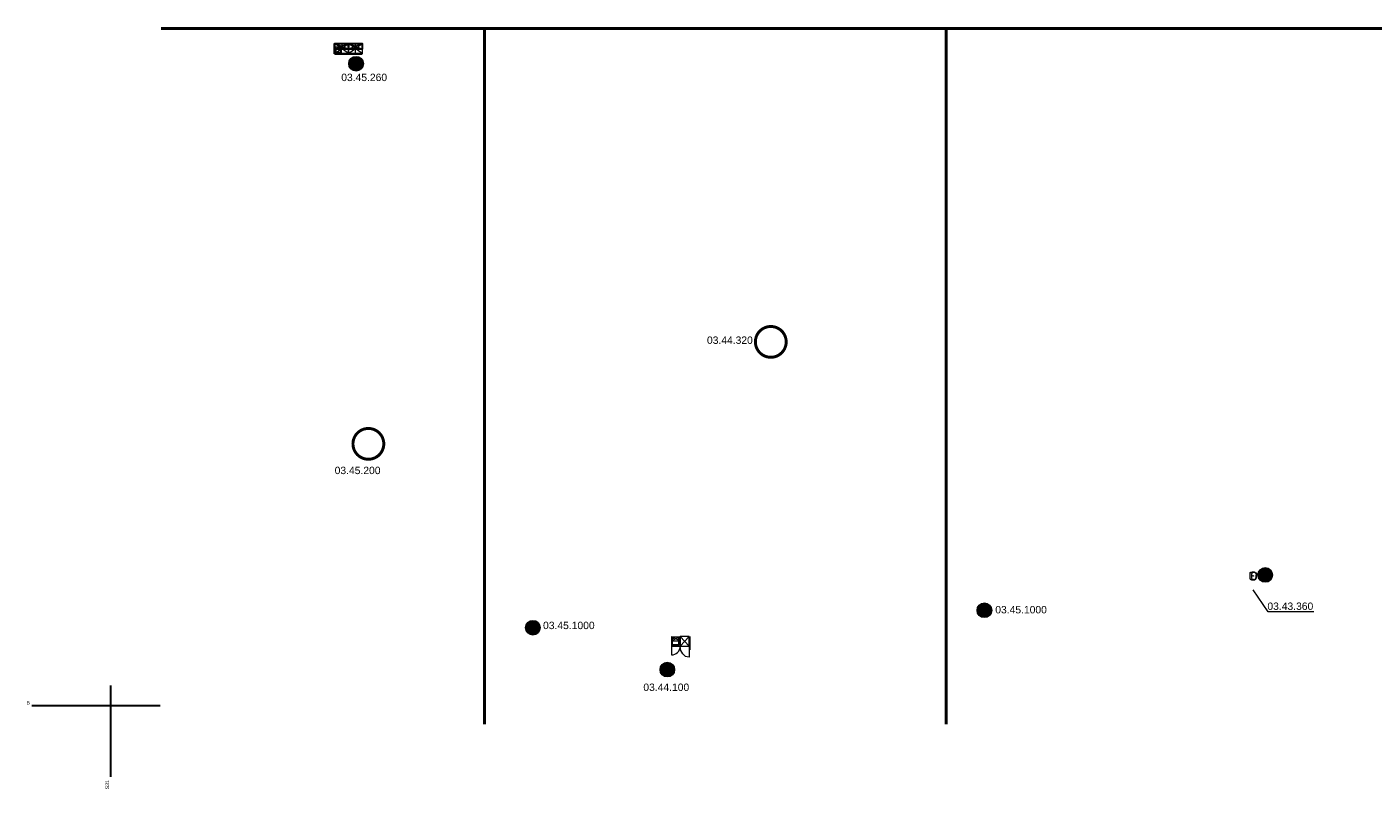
# Model space of a CAD drawing. Header units: metres. Extents: x -9 to 370, y 3 to 191.
# Tile 1 of 7: x 6 to 97, y 3 to 55. Entities that reach past the tile are written whole.
import ezdxf

# ---------------------------------------------------------------- set-up
doc = ezdxf.new("R2010")
doc.units = ezdxf.units.M
doc.header["$LTSCALE"] = 0.1
doc.linetypes.add('Strichpunkt', pattern=[25.4, 12.7, -6.35, 0, -6.35])
doc.layers.get('0').update_dxf_attribs({"lineweight": 0})
doc.layers.add('Einfügepunkt', color=190, linetype='Continuous', lineweight=0, plot=False)
for name, color, linetype, lineweight in [('S__Aquafilter', 210, 'Continuous', 0), ('S__Beprobung_Standard', 1, 'Continuous', 0), ('S__Einbauten Sanitär', 5, 'Continuous', 0), ('S__Grenze', 4, 'Strichpunkt', 0), ('S__Schacht', 40, 'Continuous', 0)]:
    doc.layers.add(name, color=color, linetype=linetype, lineweight=lineweight)
doc.styles.add('Style-Arial', font='arial.ttf')

# ---------------------------------------------------------------- blocks, each defined once
blk = doc.blocks.new('SAN WT 55x44_1')
at = {"color": 0, "linetype": 'ByBlock'}
for p, q in [((-0.225, -0.01), (0.225, -0.01)), ((-0.198, -0.03), (0.198, -0.03)), ((-0.136, -0.13), (0.136, -0.13)), ((-0.05, -0.43), (0.072, -0.43)), ((-0.05, -0.45), (0.05, -0.45))]:
    blk.add_line(p, q, dxfattribs=at)
blk.add_circle((0, -0.22), 0.02, dxfattribs=at)
for centre, radius, start, end in [((-0.119, -0.278), 0.15, 204.15131, 230.77918), ((-0.119, -0.278), 0.13, 208.61244, 230.82663), ((-0.061, -0.212), 0.238, 230.15147, 272.69137), ((-0.061, -0.212), 0.218, 230.1223, 272.81203), ((0.198, -0.05), 0.02, 20.90231, 90)]:
    blk.add_arc(centre, radius, start, end, dxfattribs=at)
at = {"color": 0, "linetype": 'ByBlock', "extrusion": (0, 0, -1)}
for centre, radius, start, end in [((0.198, -0.05), 0.02, 20.90231, 90), ((-0.061, -0.212), 0.218, 230.1223, 272.81203), ((-0.061, -0.212), 0.238, 230.15147, 272.69137), ((-0.119, -0.278), 0.13, 208.61244, 230.82663), ((-0.119, -0.278), 0.15, 204.15131, 230.77918)]:
    blk.add_arc(centre, radius, start, end, dxfattribs=at)
at = {"color": 0, "linetype": 'ByBlock'}
for centre, major_axis, ratio, start_param, end_param in [((-0.07, -0.248), (0, 0.218), 0.940341, 1.487173, 2.004293), ((0.325, -0.255), (0, 0.614), 0.976978, 1.160714, 1.53037), ((-0.067, -0.248), (0, 0.198), 0.947843, 1.48503, 2.056683), ((0.321, -0.255), (0, 0.594), 0.969956, 1.205982, 1.531109), ((0.136, -0.25), (0, 0.12), 0.99032, 4.689353, 6.283185)]:
    blk.add_ellipse(centre, major_axis=major_axis, ratio=ratio, start_param=start_param, end_param=end_param, dxfattribs=at)
at = {"color": 0, "linetype": 'ByBlock', "extrusion": (0, 0, -1)}
for centre, major_axis, ratio, start_param, end_param in [((-0.136, -0.25), (0, 0.12), 0.99032, 4.689353, 6.283185), ((-0.321, -0.255), (0, 0.594), 0.969956, 1.205982, 1.531109), ((-0.325, -0.255), (0, 0.614), 0.976978, 1.160714, 1.53037), ((0.067, -0.248), (0, 0.198), 0.947843, 1.48503, 2.056683), ((0.07, -0.248), (0, 0.218), 0.940341, 1.487173, 2.004293)]:
    blk.add_ellipse(centre, major_axis=major_axis, ratio=ratio, start_param=start_param, end_param=end_param, dxfattribs=at)
blk = doc.blocks.new('G-Becken-ISO 400x400 gestr')
at = {"linetype": 'Continuous', "lineweight": 13, "ltscale": 3.5, "flags": 128}
blk.add_lwpolyline([(30, -343), (30, -235, -0.414214), (55, -210), (405, -210, -0.414214), (430, -235), (430, -343)], format="xyb", dxfattribs=at)
at = {"linetype": 'Continuous', "lineweight": 30, "flags": 128}
blk.add_lwpolyline([(30, -380), (30, -585, 0.414214), (55, -610), (405, -610, 0.414214), (430, -585), (430, -380)], format="xyb", dxfattribs=at)
at = {"linetype": 'Continuous', "lineweight": 13, "ltscale": 3.5}
blk.add_circle((355, -285), 25.3, dxfattribs=at)
blk = doc.blocks.new('G-O-920-m')
at = {"linetype": 'Continuous', "lineweight": 13}
for p, q in [((920, -380), (0, 0)), ((920, 0), (0, -380))]:
    blk.add_line(p, q, dxfattribs=at)
at = {"linetype": 'Continuous', "lineweight": 13, "ltscale": 3.5}
blk.add_line((460, 0), (460, -357), dxfattribs=at)
at = {"linetype": 'Continuous', "lineweight": 30, "flags": 128}
blk.add_lwpolyline([(920, -380), (0, -380), (0, 0), (920, 0)], close=True, dxfattribs=at)
blk = doc.blocks.new('G-U-920')
at = {"linetype": 'Continuous', "lineweight": 13, "ltscale": 3.5}
for p, q in [((0, -680), (920, 0)), ((920, -680), (0, 0))]:
    blk.add_line(p, q, dxfattribs=at)
at = {"linetype": 'Continuous', "lineweight": 30}
blk.add_line((0, -700), (920, -700), dxfattribs=at)
at = {"linetype": 'Continuous', "lineweight": 13, "ltscale": 3.5, "flags": 128}
blk.add_lwpolyline([(0, -680), (0, 0), (920, 0), (920, -680)], close=True, dxfattribs=at)
blk = doc.blocks.new('G-UO-920-b-400')
at = {"lineweight": -2}
for name in ['G-O-920-m', 'G-U-920', 'G-Becken-ISO 400x400 gestr']:
    blk.add_blockref(name, (0, 0), dxfattribs=at)
blk = doc.blocks.new('G-U-920-m')
at = {"linetype": 'Continuous', "lineweight": 13, "ltscale": 3.5}
for p, q in [((0, -680), (920, 0)), ((460, 0), (460, -660)), ((920, -680), (0, 0))]:
    blk.add_line(p, q, dxfattribs=at)
at = {"linetype": 'Continuous', "lineweight": 30, "ltscale": 3.5}
blk.add_line((0, -700), (920, -700), dxfattribs=at)
at = {"linetype": 'Continuous', "lineweight": 13, "ltscale": 3.5, "flags": 128}
blk.add_lwpolyline([(0, -680), (0, 0), (920, 0), (920, -680)], close=True, dxfattribs=at)
blk = doc.blocks.new('G-UO-920-m')
at = {"lineweight": -2}
for name in ['G-O-920-m', 'G-U-920-m']:
    blk.add_blockref(name, (0, 0), dxfattribs=at)
blk = doc.blocks.new('Einfügepunkt Achse')
at = {"color": 0, "linetype": 'ByBlock', "lineweight": 30}
for p, q in [((0, 0.001373), (0, -0.004808)), ((0.003351, 0), (-0.005335, 0))]:
    blk.add_line(p, q, dxfattribs=at)
at = {"color": 0, "linetype": 'ByBlock', "style": 'Style-Arial'}
blk.add_text('B', height=0.00025, dxfattribs=at).set_placement((-0.005705, 0.000068))
blk.add_text('S31', height=0.00025, rotation=90, dxfattribs=at).set_placement((-0.000103, -0.005664))
blk = doc.blocks.new('Sym_Aquafilter')
at = {"color": 0, "linetype": 'ByBlock', "const_width": 0.2}
blk.add_lwpolyline([(0, -1.044, 1), (0, 1.044, 1), (0, -1.044, -0.209016)], format="xyb", dxfattribs=at)

msp = doc.modelspace()

# ---------------------------------------------------------------- hatches: boundary and pattern name
at = {"layer": 'S__Beprobung_Standard'}
h = msp.add_hatch(color=256, dxfattribs=at)
h.dxf.hatch_style = 1
edge = h.paths.add_edge_path()
edge.add_arc((27.881, 52.262), 0.496, 0, 360)
h = msp.add_hatch(color=256, dxfattribs=at)
h.dxf.hatch_style = 1
edge = h.paths.add_edge_path()
edge.add_arc((89.488, 17.613), 0.496, 0, 360)
h = msp.add_hatch(color=256, dxfattribs=at)
h.dxf.hatch_style = 1
edge = h.paths.add_edge_path()
edge.add_arc((48.975, 11.198), 0.496, 0, 360)
at = {"layer": 'S__Schacht'}
h = msp.add_hatch(color=256, dxfattribs=at)
h.dxf.hatch_style = 1
edge = h.paths.add_edge_path()
edge.add_arc((70.461, 15.219), 0.496, 0, 360)
h = msp.add_hatch(color=256, dxfattribs=at)
h.dxf.hatch_style = 1
edge = h.paths.add_edge_path()
edge.add_arc((39.864, 14.037), 0.496, 0, 360)

# ---------------------------------------------------------------- linework, layer by layer
at = {"layer": 'S__Beprobung_Standard'}
msp.add_lwpolyline([(92.793, 15.113), (89.697, 15.113), (88.674, 16.609)], dxfattribs=at)
for centre in [(27.881, 52.262), (89.488, 17.613), (48.975, 11.198)]:
    msp.add_circle(centre, 0.496, dxfattribs=at)
at = {"layer": 'S__Einbauten Sanitär', "ltscale": 6}
for p, q in [((49.249, 13.45), (49.849, 13.15)), ((49.249, 13.15), (49.849, 13.45)), ((49.249, 13.45), (49.249, 12.19)), ((49.249, 13.15), (49.849, 13.15)), ((49.249, 12.79), (49.849, 12.79)), ((49.313, 13.358), (49.313, 12.886)), ((49.334, 13.334), (49.367, 13.334)), ((49.749, 13.394), (49.349, 13.394)), ((49.349, 12.85), (49.749, 12.85)), ((49.35, 12.891), (49.714, 12.891)), ((49.392, 13.394), (49.392, 13.407)), ((49.392, 13.392), (49.392, 13.359)), ((49.392, 13.277), (49.392, 13.31)), ((49.449, 13.334), (49.417, 13.334)), ((49.75, 12.927), (49.75, 13.358)), ((49.785, 12.886), (49.785, 13.358)), ((49.849, 13.45), (50.449, 12.79)), ((49.849, 12.79), (50.449, 13.45)), ((49.849, 13.45), (49.849, 12.79)), ((50.449, 12.79), (50.5, 12.79)), ((50.5, 13.45), (50.5, 12.55))]:
    msp.add_line(p, q, dxfattribs=at)
at = {"layer": 'S__Einbauten Sanitär', "ltscale": 6, "extrusion": (0, 0, -1)}
msp.add_line((50.449, 12.79), (50.449, 12.04), dxfattribs=at)
at = {"layer": 'S__Einbauten Sanitär', "ltscale": 6, "flags": 128}
for points in [[(26.4, 52.925), (26.4, 53.625), (28.29, 53.625), (28.29, 52.925)], [(26.4, 53.245), (26.4, 53.625), (26.45, 53.625), (26.45, 53.245)], [(26.45, 52.925), (26.45, 53.625), (28.29, 53.625), (28.29, 52.925)], [(50.449, 13.45), (49.849, 13.45), (49.849, 12.79), (50.449, 12.79), (50.449, 13.45)]]:
    msp.add_lwpolyline(points, close=True, dxfattribs=at)
at = {"layer": 'S__Einbauten Sanitär', "ltscale": 6}
for radius in [0.0246, 0.015]:
    msp.add_circle((49.392, 13.334), radius, dxfattribs=at)
msp.add_arc((49.249, 12.79), 0.6, 270, 0, dxfattribs=at)
at = {"layer": 'S__Einbauten Sanitär', "ltscale": 6, "extrusion": (0, 0, -1)}
for centre, radius, start, end in [((-49.349, 13.358), 0.036, 0, 90.0191), ((-49.349, 12.886), 0.036, 269.9809, 0), ((-49.714, 12.927), 0.036, 180, 269.9809), ((-49.725, 13.335), 0.06, 90.01146, 90.91684), ((-49.749, 13.358), 0.036, 90.0191, 180), ((-49.749, 12.886), 0.036, 180, 269.9809)]:
    msp.add_arc(centre, radius, start, end, dxfattribs=at)
msp.add_ellipse((50.449, 12.79), major_axis=(0, 0.75), ratio=0.8, start_param=3.141593, end_param=4.712389, dxfattribs=at)
at = {"layer": 'S__Grenze', "const_width": 0.2}
for points in [[(36.587, 7.488), (36.587, 54.653), (14.658, 54.653)], [(67.873, 7.488), (67.873, 54.653), (36.587, 54.653)], [(105.89, 7.488), (105.89, 54.653), (67.873, 54.653)]]:
    msp.add_lwpolyline(points, dxfattribs=at)
at = {"layer": 'S__Schacht'}
for centre in [(70.461, 15.219), (39.864, 14.037)]:
    msp.add_circle(centre, 0.496, dxfattribs=at)

# ---------------------------------------------------------------- block references
at = {"layer": 'Einfügepunkt', "xscale": 1000, "yscale": 1000, "zscale": 1000}
msp.add_blockref('Einfügepunkt Achse', (11.25, 8.751), dxfattribs=at)
at = {"layer": 'S__Aquafilter'}
for p in [(55.986, 33.409), (28.717, 26.498)]:
    msp.add_blockref('Sym_Aquafilter', p, dxfattribs=at)
at = {"layer": 'S__Einbauten Sanitär', "ltscale": 6, "xscale": 0.001, "yscale": 0.001, "zscale": 0.001}
for name, p in [('G-UO-920-b-400', (26.45, 53.625)), ('G-UO-920-m', (27.37, 53.625))]:
    msp.add_blockref(name, p, dxfattribs=at)
at = {"layer": 'S__Einbauten Sanitär', "ltscale": 6, "rotation": 90}
msp.add_blockref('SAN WT 55x44_1', (88.45, 17.55), dxfattribs=at)

# ---------------------------------------------------------------- texts
at = {"layer": 'S__Beprobung_Standard', "char_height": 0.5, "width": 3.07901, "attachment_point": 1, "style": 'Style-Arial'}
for s, insert in [('03.45.260', (26.879, 51.583)), ('03.43.360', (89.638, 15.746)), ('03.44.100', (47.35, 10.254))]:
    msp.add_mtext(s, dxfattribs=dict(at, insert=insert))
at = {"layer": 'S__Schacht', "char_height": 0.5, "width": 3.46748, "attachment_point": 1, "style": 'Style-Arial'}
for insert in [(71.198, 15.511), (40.554, 14.444)]:
    msp.add_mtext('03.45.1000', dxfattribs=dict(at, insert=insert))

# ---------------------------------------------------------------- next in the draw order: texts
at = {"layer": 'S__Aquafilter', "char_height": 0.5, "width": 3.07901, "attachment_point": 1, "style": 'Style-Arial', "bg_fill": 3, "box_fill_scale": 1, "bg_fill_color": 256, "bg_fill_transparency": 0}
for s, insert in [('03.44.320', (51.661, 33.775)), ('03.45.200', (26.433, 24.948))]:
    msp.add_mtext(s, dxfattribs=dict(at, insert=insert))

doc.saveas('drawing.dxf')
